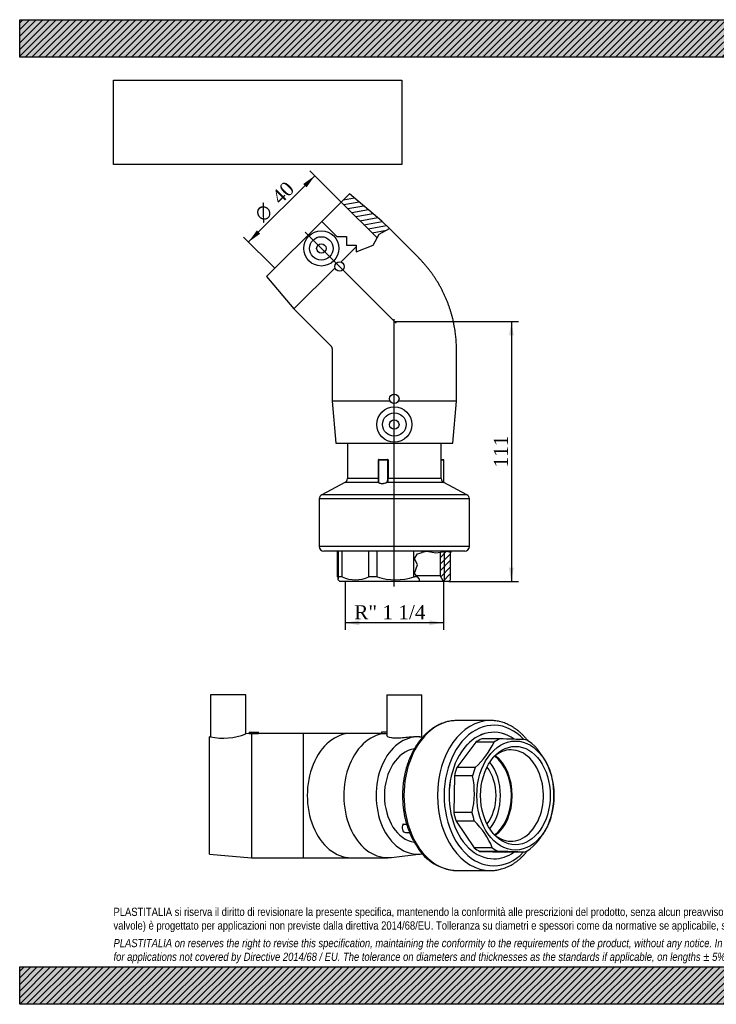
# Model space of a CAD drawing. Header units: millimetres. Extents: x 0 to 594, y 0 to 420.
# Tile 1 of 2: x 0 to 297, y 0 to 420. Entities that reach past the tile are written whole.
import ezdxf
from ezdxf.enums import TextEntityAlignment as Align
from ezdxf.lldxf.tags import DXFTag

# ---------------------------------------------------------------- set-up
doc = ezdxf.new("R2010")
doc.units = ezdxf.units.MM
doc.header["$LTSCALE"] = 2
for name, color, linetype in [('Default', 7, 'Continuous'), ('DV3_Default', 7, 'Continuous'), ('GE4P040C', 7, 'Continuous'), ('IOF040C', 7, 'Continuous'), ('PARTE_PE_040', 7, 'Continuous')]:
    doc.layers.add(name, color=color, linetype=linetype)
doc.styles.add('SEACAD_Solid_Edge_ANSI1_Symbols', font='semeca1.ttf')
doc.styles.add('SEACAD_Times_New_Roman', font='times.ttf')
tags = doc.linetypes.add('CENTER2', pattern=[28.575, 19.05, -3.175, 3.175, -3.175]).pattern_tags.tags
tags[10:11] = [DXFTag(74, 4), DXFTag(75, 0), DXFTag(340, '0'), DXFTag(46, 0.0), DXFTag(50, 0.0), DXFTag(44, 0.0), DXFTag(45, 0.0)]
tags[8:9] = [DXFTag(74, 4), DXFTag(75, 0), DXFTag(340, '0'), DXFTag(46, 0.0), DXFTag(50, 0.0), DXFTag(44, 0.0), DXFTag(45, 0.0)]
tags[6:7] = [DXFTag(74, 4), DXFTag(75, 0), DXFTag(340, '0'), DXFTag(46, 0.0), DXFTag(50, 0.0), DXFTag(44, 0.0), DXFTag(45, 0.0)]
tags[4:5] = [DXFTag(74, 4), DXFTag(75, 0), DXFTag(340, '0'), DXFTag(46, 0.0), DXFTag(50, 0.0), DXFTag(44, 0.0), DXFTag(45, 0.0)]
doc.dimstyles.new('ANSImm', dxfattribs={"dimtxt": 6, "dimasz": 6, "dimexe": 3, "dimexo": 0, "dimgap": 1.5, "dimtad": 1, "dimdsep": 46, "dimtxsty": 'SEACAD_Times_New_Roman', "dimblk1": '_SE_FILLED', "dimblk2": '_SE_FILLED', "dimsah": 1, "dimcen": 3, "dimazin": 0, "dimtfac": 0.85, "dimtdec": 3, "dimtofl": 0, "dimtmove": 0, "dimatfit": 3, "dimfxl": 1, "dimarcsym": 0})
picture_1 = doc.add_image_def('image1.jpg', size_in_pixel=(4302, 1260))

# ---------------------------------------------------------------- blocks, each defined once
blk = doc.blocks.new('SE')
at = {"layer": 'GE4P040C', "color": 7, "linetype": 'Continuous'}
for p, q in [((96.36, 132.05), (81.36, 132.05)), ((81.36, 132.05), (81.36, 114.08)), ((96.36, 115.33), (96.36, 132.05)), ((156.47, 132.05), (171.47, 132.05)), ((156.47, 132.05), (156.47, 114.61)), ((171.47, 113.91), (171.47, 132.05)), ((81.38, 114.09), (80.86, 114.05)), ((80.86, 64.05), (80.86, 114.05)), ((97.87, 115.47), (96.33, 115.34)), ((97.86, 116.05), (101.86, 116.05)), ((97.86, 116.05), (97.86, 115.46)), ((98.86, 115.49), (98.86, 62.55)), ((120.86, 115.55), (101.84, 115.55)), ((101.86, 115.55), (101.86, 116.05)), ((120.86, 115.55), (120.86, 62.55)), ((141.35, 115.55), (120.86, 115.55)), ((154.19, 115.55), (141.35, 115.55)), ((156.47, 116.05), (154.19, 116.05)), ((154.19, 116.05), (154.19, 115.51)), ((171.1, 113.96), (170.54, 114.03)), ((80.86, 64.05), (98.86, 62.55)), ((158.46, 62.64), (171.1, 64.14)), ((98.86, 62.55), (120.86, 62.55)), ((120.86, 62.55), (141.35, 62.55)), ((141.35, 62.55), (156.9, 62.55))]:
    blk.add_line(p, q, dxfattribs=at)
for centre, radius, start, end in [((86.81, 139.37), 25.86, 257.8422, 291.6851), ((99.86, 141.99), 26.52, 267.8389, 274.3252), ((157.04, 133.23), 17.8, 265.5971, 268.1619)]:
    blk.add_arc(centre, radius, start, end, dxfattribs=at)
for centre, major_axis, start_param, end_param in [((141.35, 89.05), (0, 26.5), 0, 3.141593), ((156.9, 89.05), (0, 26.5), 0.065407, 3.225023), ((169.63, 89.05), (0, -25), 3.021748, 6.283185), ((169.63, 89.05), (0, -20), 3.241319, 6.184195), ((169.63, 89.05), (0, -25), 0, 0.119094)]:
    blk.add_ellipse(centre, major_axis=major_axis, ratio=0.707107, start_param=start_param, end_param=end_param, dxfattribs=at)
for points, knots in [([(97.86, 115.46), (97.86, 115.46), (97.88, 115.46), (97.97, 115.47), (98.04, 115.47), (98.21, 115.47), (98.32, 115.47), (98.57, 115.48), (98.71, 115.48), (98.86, 115.49)], [0.5, 0.5, 0.5, 0.5, 0.625, 0.625, 0.75, 0.75, 0.875, 0.875, 1, 1, 1, 1]), ([(154.2, 115.51), (154.2, 115.5), (154.22, 115.5), (154.44, 115.47), (155, 115.47), (155.68, 115.49)], [0.6874739, 0.6874739, 0.6874739, 0.6874739, 0.75, 0.75, 1, 1, 1, 1]), ([(170.54, 114.03), (170.19, 114.07), (169.75, 114.09), (168.54, 114.09), (167.69, 114.04), (165.87, 113.89), (164.88, 113.79), (162.92, 113.61), (161.93, 113.54), (160.11, 113.49), (159.28, 113.51), (157.23, 113.78), (156.47, 114.22), (156.47, 114.61)], [0.07928, 0.07928, 0.07928, 0.07928, 0.125, 0.125, 0.1875, 0.1875, 0.25, 0.25, 0.3125, 0.3125, 0.375, 0.375, 0.4987395, 0.4987395, 0.4987395, 0.4987395])]:
    blk.add_open_spline(points, degree=3, knots=knots, dxfattribs=at)
at = {"layer": 'IOF040C', "color": 7, "linetype": 'Continuous'}
for p, q in [((194.44, 111.82), (186.42, 100.98)), ((202.22, 111.82), (194.44, 111.82)), ((204.77, 113.22), (197, 113.22)), ((194.2, 100.98), (186.42, 100.98)), ((185.32, 97.44), (185.06, 81.75)), ((193.09, 97.44), (185.32, 97.44)), ((192.84, 81.75), (185.06, 81.75)), ((186.05, 78.14), (193.72, 66.79)), ((193.83, 78.14), (186.05, 78.14)), ((201.5, 66.79), (193.72, 66.79)), ((196.22, 65.23), (207.32, 64.88)), ((204, 65.23), (196.22, 65.23)), ((215.1, 64.88), (207.32, 64.88))]:
    blk.add_line(p, q, dxfattribs=at)
for centre, radius, start, end in [((172.5, 125.43), 32.69, 311.5947, 335.4034), ((193.97, -395.72), 509.05, 87.5349, 88.7842), ((195.71, 87.73), 32.7, 21.9597, 46.1331), ((158.53, 90.15), 35.33, 346.2498, 11.9093), ((192.43, 89.06), 35.36, 346.261, 11.8981), ((171.82, 55), 31.94, 21.6673, 46.4255), ((196.62, 90.22), 31.87, 311.2833, 335.7147), ((191.82, -486.54), 551.91, 87.5834, 88.7357)]:
    blk.add_arc(centre, radius, start, end, dxfattribs=at)
for centre, major_axis, start_param, end_param in [((202.16, 89.05), (0, -27), 2.667625, 6.283185), ((202.16, 89.05), (0, 25.25), 0.293254, 0.446709), ((209.93, 89.05), (0, 25.25), 0.293254, 0.446709), ((209.93, 89.05), (0, 25.25), 5.791041, 5.944497), ((209.51, 89.05), (0, 19.48), 0, 0.56036), ((209.51, 89.05), (0, 19.48), 2.581233, 6.283185), ((196.22, 89.05), (0, 19), 3.629925, 5.794853), ((196.22, 89.05), (0, 19.48), 3.645322, 5.779456), ((202.16, 89.05), (0, 25.25), 1.078652, 1.232108), ((209.93, 89.05), (0, 25.25), 1.078652, 1.232108), ((191.55, 89.05), (0, 19), 3.865879, 5.558899), ((209.93, 89.05), (0, 25.25), 5.005643, 5.159098), ((202.16, 89.05), (0, -25.25), 5.005643, 5.159098), ((209.93, 89.05), (0, -25.25), 5.005643, 5.159098), ((209.93, 89.05), (0, -25.25), 1.078652, 1.232108), ((202.16, 89.05), (0, -25.25), 5.791041, 5.944497), ((209.93, 89.05), (0, -25.25), 5.791041, 5.944497), ((202.16, 89.05), (0, -27), 0, 0.46178), ((209.93, 89.05), (0, -25.25), 0.293254, 0.446709)]:
    blk.add_ellipse(centre, major_axis=major_axis, ratio=0.707107, start_param=start_param, end_param=end_param, dxfattribs=at)
for major_axis in [(0, 23.25), (0, -20.98)]:
    blk.add_ellipse((211.35, 89.05), major_axis=major_axis, ratio=0.707107, dxfattribs=at)
at = {"layer": 'PARTE_PE_040', "color": 7, "linetype": 'Continuous'}
for p, q in [((200.74, 121.05), (186.44, 121.05)), ((163.46, 76.82), (164.97, 76.82)), ((165.01, 76.69), (163.46, 76.69)), ((164.48, 73.3), (166.22, 73.3)), ((186.44, 57.05), (200.74, 57.05))]:
    blk.add_line(p, q, dxfattribs=at)
blk.add_arc((187.34, 77.88), 20.84, 210.8125, 267.5296, dxfattribs=at)
for centre, major_axis, ratio, start_param, end_param in [((186.44, 89.05), (0, 32), 0.707107, 0, 3.141593), ((200.74, 89.05), (0, -32), 0.707107, 3.141593, 6.283185), ((202.16, 89.05), (0, -30), 0.707107, 2.491598, 6.283185), ((202.16, 89.05), (0, -27), 0.707107, 2.668646, 6.283185), ((186.44, 89.05), (0, 32), 0.707107, 6.281807, 6.283185), ((200.74, 89.05), (0, -32), 0.707107, 3.140214, 3.141593), ((191.55, 89.05), (0, -16.3), 0.707107, 0.73144, 2.410153), ((164.48, 75.3), (0, 2), 0.707107, 0.805767, 3.141593), ((163.35, 76.6), (-0.0873, -0.0487), 0.43809, 3.609859, 3.807092), ((163.41, 76.75), (0, 0.1), 0.707107, 3.94736, 5.370498), ((202.16, 89.05), (0, -30), 0.707107, 0, 0.633882), ((202.16, 89.05), (0, -27), 0.707107, 0, 0.46178), ((200.74, 89.05), (0, -32), 0.707107, 0, 0.00029)]:
    blk.add_ellipse(centre, major_axis=major_axis, ratio=ratio, start_param=start_param, end_param=end_param, dxfattribs=at)
for points, knots in [([(186.47, 121.04), (186.33, 121.04), (185.88, 121.05), (185.02, 121), (183.98, 120.88), (182.93, 120.7), (181.9, 120.45), (180.87, 120.13), (179.85, 119.76), (178.85, 119.32), (177.86, 118.81), (176.89, 118.25), (175.94, 117.63), (175.01, 116.94), (174.1, 116.2), (173.22, 115.4), (172.36, 114.55), (171.54, 113.65), (170.75, 112.69), (169.98, 111.69), (169.26, 110.63), (168.57, 109.54), (167.91, 108.4), (167.3, 107.22), (166.72, 106), (166.18, 104.76), (165.69, 103.47), (165.24, 102.16), (164.83, 100.83), (164.47, 99.46), (164.15, 98.08), (163.88, 96.68), (163.65, 95.27), (163.47, 93.84), (163.34, 92.4), (163.26, 90.96), (163.22, 89.51), (163.23, 88.06), (163.28, 86.61), (163.38, 85.17), (163.53, 83.73), (163.73, 82.31), (163.97, 80.9), (164.26, 79.51), (164.6, 78.13), (164.98, 76.78), (165.4, 75.45), (165.87, 74.15), (166.38, 72.88), (166.93, 71.64), (167.52, 70.43), (168.15, 69.27), (168.8, 68.17), (169.21, 67.55), (169.44, 67.2)], [0, 0, 0, 0, 0.00698, 0.026015, 0.04505, 0.064095, 0.083161, 0.102257, 0.121391, 0.140569, 0.159795, 0.179072, 0.198399, 0.217776, 0.237199, 0.256664, 0.276167, 0.295702, 0.315265, 0.334851, 0.354455, 0.374072, 0.3937, 0.413334, 0.432972, 0.452612, 0.472253, 0.491892, 0.511529, 0.531164, 0.550796, 0.570425, 0.590053, 0.609678, 0.629302, 0.648924, 0.668547, 0.688169, 0.707792, 0.727417, 0.747044, 0.766673, 0.786305, 0.805942, 0.825582, 0.845227, 0.864876, 0.88453, 0.904188, 0.92385, 0.943515, 0.963182, 0.982847, 1, 1, 1, 1]), ([(216.58, 112.49), (216.38, 112.75), (215.91, 113.33), (215.15, 114.19), (214.31, 115.07), (213.43, 115.89), (212.53, 116.66), (211.6, 117.37), (210.65, 118.02), (209.68, 118.61), (208.69, 119.14), (207.68, 119.61), (206.67, 120.01), (205.64, 120.35), (204.6, 120.62), (203.55, 120.83), (202.5, 120.97), (201.56, 121.04), (201.02, 121.04), (200.78, 121.04)], [0.7640636, 0.7640636, 0.7640636, 0.7640636, 0.7755024, 0.7900682, 0.8046195, 0.8191525, 0.8336631, 0.8481472, 0.8626007, 0.8770201, 0.8914025, 0.9057459, 0.9200497, 0.9343144, 0.9485422, 0.9627369, 0.9769035, 0.9910486, 1, 1, 1, 1]), ([(163.46, 76.82), (163.42, 76.82), (163.4, 76.8), (163.38, 76.74), (163.38, 76.7), (163.41, 76.66)], [0, 0, 0, 0, 0.5, 0.5, 1, 1, 1, 1]), ([(163.46, 76.69), (163.45, 76.69), (163.45, 76.68), (163.44, 76.68), (163.44, 76.68), (163.43, 76.68), (163.43, 76.67), (163.42, 76.67), (163.42, 76.67), (163.42, 76.67)], [0, 0, 0, 0, 0.1304902, 0.1304902, 0.1304902, 0.342558, 0.342558, 0.342558, 0.3934643, 0.3934643, 0.3934643, 0.3934643]), ([(200.75, 57.06), (200.95, 57.05), (201.46, 57.05), (202.37, 57.12), (203.41, 57.25), (204.46, 57.45), (205.49, 57.71), (206.52, 58.03), (207.53, 58.42), (208.53, 58.88), (209.52, 59.39), (210.48, 59.97), (211.43, 60.6), (212.36, 61.3), (213.26, 62.05), (214.14, 62.86), (214.98, 63.72), (215.8, 64.64), (216.34, 65.3), (216.6, 65.64), (216.61, 65.65)], [0, 0, 0, 0, 0.0075179, 0.0216424, 0.035768, 0.0499028, 0.0640546, 0.07823, 0.0924347, 0.1066728, 0.1209472, 0.1352591, 0.1496084, 0.1639939, 0.1784132, 0.1928633, 0.2073406, 0.2218414, 0.2363619, 0.2368897, 0.2368897, 0.2368897, 0.2368897])]:
    blk.add_open_spline(points, degree=3, knots=knots, dxfattribs=at)
blk = doc.blocks.new('SE2')
at = {"layer": 'GE4P040C', "linetype": 'Continuous'}
h = blk.add_hatch(dxfattribs=at)
h.set_pattern_fill('LINE', scale=0.62992, angle=10, style=0)
h.paths.add_polyline_path([(140.63, 345.77), (137.09, 342.23), (152.42, 326.9), (153.28, 328.49), (157.65, 330.87), (154.42, 334.1)])
at = {"layer": 'IOF040C', "linetype": 'Continuous'}
h = blk.add_hatch(dxfattribs=at)
h.set_pattern_fill('LINE', scale=0.62992, angle=45, style=0)
h.paths.add_polyline_path([(183.73, 181.08), (183.73, 192.87), (182.49, 193.14), (182.19, 193.21), (179.2, 192.68), (179.2, 182.92), (180.7, 180.32), (182.97, 180.32)])
at = {"layer": 'DV3_Default', "color": 7, "linetype": 'CENTER2'}
for p, q in [((121.7, 329.35), (160.45, 290.59)), ((159.72, 178.21), (159.72, 292.26))]:
    blk.add_line(p, q, dxfattribs=at)
at = {"layer": 'GE4P040C', "color": 7, "linetype": 'Continuous'}
for p, q in [((140.63, 345.77), (137.09, 342.23)), ((154.42, 334.1), (140.63, 345.77)), ((128.83, 333.97), (137.09, 342.23)), ((152.42, 326.9), (137.09, 342.23)), ((128.83, 333.97), (105.27, 310.41)), ((128.83, 333.97), (135.28, 327.52)), ((157.65, 330.87), (154.42, 334.1)), ((150.74, 323.79), (153.28, 328.49)), ((153.28, 328.49), (157.65, 330.87)), ((169.97, 318.54), (157.65, 330.87)), ((135.28, 327.52), (139.32, 327.52)), ((139.32, 327.52), (139.32, 323.79)), ((139.32, 323.79), (143.43, 323.79)), ((143.43, 321.02), (150.74, 323.79)), ((143.43, 323.79), (143.43, 323.11)), ((136.9, 316.59), (143.43, 323.11)), ((143.43, 323.11), (143.43, 321.02)), ((134.45, 314.14), (116.94, 296.62)), ((105.27, 310.41), (116.94, 296.62)), ((116.94, 296.62), (132.5, 281.07)), ((133.22, 279.32), (133.22, 257.32)), ((186.22, 257.32), (186.22, 279.32)), ((157.99, 257.32), (133.22, 257.32)), ((133.22, 257.32), (134.72, 239.32)), ((186.22, 257.32), (161.45, 257.32)), ((184.72, 239.32), (186.22, 257.32)), ((134.72, 239.32), (184.72, 239.32))]:
    blk.add_line(p, q, dxfattribs=at)
for centre, radius in [((128.61, 322.43), 7.5), ((128.61, 322.43), 5), ((128.61, 322.43), 2), ((136.39, 314.66), 2), ((159.72, 258.32), 2), ((159.72, 247.32), 7.5), ((159.72, 247.32), 5), ((159.72, 247.32), 2)]:
    blk.add_circle(centre, radius, dxfattribs=at)
for points, knots in [([(178.22, 308.02), (177.99, 308.39), (177.57, 309.07), (176.85, 310.18), (176.08, 311.29), (175.29, 312.39), (174.51, 313.41), (173.76, 314.35), (173.04, 315.22), (172.3, 316.07), (171.55, 316.91), (170.76, 317.75), (170.27, 318.25), (169.97, 318.54)], [0, 0, 0, 0, 0.089879, 0.190912, 0.291944, 0.392977, 0.494009, 0.578202, 0.662395, 0.746588, 0.830781, 0.914713, 1, 1, 1, 1]), ([(184.6, 292.6), (184.59, 292.67), (184.47, 293.15), (184.21, 294.13), (183.83, 295.42), (183.42, 296.72), (182.98, 298.01), (182.51, 299.29), (182, 300.55), (181.46, 301.8), (180.9, 303.04), (180.3, 304.26), (179.67, 305.47), (179.02, 306.65), (178.52, 307.53), (178.26, 307.95), (178.22, 308.02)], [0, 0, 0, 0, 0.012724, 0.093936, 0.175149, 0.256361, 0.337574, 0.418787, 0.5, 0.581213, 0.662426, 0.743639, 0.824851, 0.906064, 0.987276, 1, 1, 1, 1]), ([(186.22, 279.32), (186.22, 279.74), (186.21, 280.44), (186.18, 281.59), (186.12, 282.71), (186.04, 283.84), (185.94, 284.97), (185.8, 286.16), (185.63, 287.43), (185.41, 288.77), (185.17, 290.09), (184.89, 291.4), (184.71, 292.17), (184.6, 292.6)], [0, 0, 0, 0, 0.085287, 0.169219, 0.253412, 0.337605, 0.421798, 0.505991, 0.607023, 0.708056, 0.809088, 0.910121, 1, 1, 1, 1]), ([(132.5, 281.07), (132.51, 281.05), (132.54, 281.02), (132.58, 280.97), (132.63, 280.92), (132.68, 280.87), (132.72, 280.81), (132.76, 280.76), (132.83, 280.65), (132.93, 280.49), (133.03, 280.27), (133.12, 280.04), (133.16, 279.86), (133.18, 279.74), (133.19, 279.68), (133.2, 279.62), (133.21, 279.55), (133.21, 279.49), (133.22, 279.43), (133.22, 279.37), (133.22, 279.34), (133.22, 279.32)], [0, 0, 0, 0, 0.029267, 0.066516, 0.102647, 0.138777, 0.174909, 0.21104, 0.247171, 0.373585, 0.499999, 0.626413, 0.752827, 0.784442, 0.816057, 0.847672, 0.879287, 0.910902, 0.942516, 0.975708, 1, 1, 1, 1])]:
    blk.add_open_spline(points, degree=3, knots=knots, dxfattribs=at)
at = {"layer": 'IOF040C', "color": 7, "linetype": 'Continuous'}
for p, q in [((135.55, 182.32), (135.55, 193.32)), ((135.9, 182.32), (135.9, 193.32)), ((137.47, 182.32), (137.47, 193.32)), ((148.81, 182.32), (148.81, 193.32)), ((152.42, 182.32), (152.42, 193.32)), ((168.11, 182.32), (168.11, 193.32)), ((171.65, 192.66), (171.65, 193.32)), ((182.19, 193.21), (177.49, 192.38)), ((182.49, 193.14), (182.19, 193.21)), ((182.49, 193.14), (182.49, 193.32)), ((183.89, 192.83), (183.89, 193.32)), ((168.26, 190.13), (169.62, 192.18)), ((169.62, 187.5), (168.26, 190.13)), ((169.62, 192.18), (171.65, 192.66)), ((173.55, 193.1), (171.65, 192.66)), ((177.49, 192.38), (173.55, 193.1)), ((179.2, 192.68), (179.2, 182.92)), ((181.07, 180.32), (181.07, 193.01)), ((182.49, 193.14), (183.89, 192.83)), ((183.73, 181.08), (183.73, 192.87)), ((168.26, 183.86), (169.62, 187.5)), ((135.71, 181.08), (136.47, 180.32)), ((137.47, 182.32), (135.9, 182.32)), ((152.42, 182.32), (148.81, 182.32)), ((169.52, 182.32), (168.11, 182.32)), ((169.52, 182.32), (168.26, 183.86)), ((169.03, 182.92), (179.2, 182.92)), ((169.52, 182.32), (170.33, 181.33)), ((170.33, 181.33), (170.33, 180.32)), ((180.7, 180.32), (179.2, 182.92)), ((182.97, 180.32), (183.73, 181.08)), ((170.33, 180.32), (136.47, 180.32)), ((180.7, 180.32), (170.33, 180.32)), ((182.97, 180.32), (180.7, 180.32))]:
    blk.add_line(p, q, dxfattribs=at)
for centre, radius, start, end in [((143.14, 194.64), 13.56, 245.2719, 294.7281), ((160.27, 206.44), 25.37, 251.9868, 288.0132)]:
    blk.add_arc(centre, radius, start, end, dxfattribs=at)
blk.add_open_spline([(135.55, 182.32), (135.58, 181.93), (135.61, 181.61), (135.67, 181.18), (135.7, 181.07), (135.76, 181.07), (135.79, 181.18), (135.85, 181.61), (135.88, 181.93), (135.9, 182.32)], degree=3, knots=[0, 0, 0, 0, 0.25, 0.25, 0.5, 0.5, 0.75, 0.75, 1, 1, 1, 1], dxfattribs=at)
at = {"layer": 'PARTE_PE_040', "color": 7, "linetype": 'Continuous'}
for p, q in [((139.72, 239.32), (139.72, 224.32)), ((179.72, 224.32), (179.72, 239.32)), ((153.01, 232.22), (152.98, 232.22)), ((152.98, 224.32), (152.98, 232.22)), ((156.93, 232.22), (153.01, 232.22)), ((153.01, 232.22), (153.01, 223.16)), ((153.11, 232.32), (156.82, 232.32)), ((153.17, 232.42), (156.84, 232.42)), ((156.93, 224.32), (156.93, 232.22)), ((157.04, 232.22), (156.93, 232.22)), ((157.04, 232.22), (157.04, 224.32)), ((180.72, 232.32), (179.72, 232.32)), ((179.72, 232.22), (180.82, 232.22)), ((180.82, 222.53), (180.82, 232.22)), ((152.98, 224.32), (139.72, 224.32)), ((153.01, 224.32), (152.98, 224.32)), ((157.04, 224.32), (156.93, 224.32)), ((179.72, 224.32), (157.04, 224.32)), ((138.66, 222.55), (128.78, 217.32)), ((153.04, 222.55), (138.66, 222.55)), ((180.78, 222.55), (156.46, 222.55)), ((190.66, 217.32), (180.78, 222.55)), ((191.72, 215.55), (127.72, 215.55)), ((127.72, 215.55), (127.72, 195.32)), ((190.66, 217.32), (128.78, 217.32)), ((191.72, 195.32), (191.72, 215.55)), ((191.72, 195.32), (127.72, 195.32)), ((189.72, 193.32), (129.72, 193.32))]:
    blk.add_line(p, q, dxfattribs=at)
for centre, radius, start, end in [((153.18, 232.23), 0.195, 91.4869, 181.5001), ((153.11, 232.22), 0.1, 90, 180), ((156.83, 232.22), 0.102, 1.2015, 91.188), ((156.84, 232.22), 0.2, 359.9074, 89.8942), ((180.72, 232.22), 0.1, 0, 90), ((137.72, 224.32), 2, 297.9239, 0), ((181.72, 224.32), 2, 180, 242.0761), ((129.72, 215.55), 2, 117.9239, 180), ((189.72, 215.55), 2, 0, 62.0761), ((129.72, 195.32), 2, 180, 270), ((189.72, 195.32), 2, 270, 0)]:
    blk.add_arc(centre, radius, start, end, dxfattribs=at)
for centre, major_axis, ratio, start_param, end_param in [((153.14, 232.42), (0, -0.1), 0.327437, 0, 1.570796), ((156.82, 232.42), (0, -0.1), 0.144071, 0, 1.570796), ((153.02, 222.64), (-0.0789, -0.0614), 0.871364, 1.131765, 2.413043), ((156.45, 222.64), (0.0501, -0.0865), 0.635054, 4.359733, 5.641011)]:
    blk.add_ellipse(centre, major_axis=major_axis, ratio=ratio, start_param=start_param, end_param=end_param, dxfattribs=at)
for points, knots in [([(153.04, 222.55), (152.93, 222.7), (152.93, 222.95), (152.95, 223.57), (152.98, 223.94), (152.98, 224.32)], [0, 0, 0, 0, 0.5, 0.5, 1, 1, 1, 1]), ([(153.12, 222.64), (153.22, 222.5), (153.4, 222.38), (153.89, 222.22), (154.19, 222.17), (154.87, 222.17), (155.22, 222.22), (155.87, 222.38), (156.15, 222.5), (156.39, 222.64)], [0, 0, 0, 0, 0.25, 0.25, 0.5, 0.5, 0.75, 0.75, 1, 1, 1, 1]), ([(156.39, 222.64), (156.62, 222.78), (156.76, 223.02), (156.91, 223.62), (156.93, 223.97), (156.93, 224.32)], [0, 0, 0, 0, 0.5, 0.5, 1, 1, 1, 1]), ([(157.04, 224.32), (157.04, 223.94), (157.02, 223.58), (156.85, 222.94), (156.71, 222.7), (156.46, 222.55)], [0, 0, 0, 0, 0.5, 0.5, 1, 1, 1, 1]), ([(156.46, 222.55), (156.22, 222.41), (155.91, 222.29), (155.24, 222.13), (154.87, 222.08), (154.17, 222.08), (153.84, 222.13), (153.33, 222.29), (153.15, 222.41), (153.04, 222.55)], [0, 0, 0, 0, 0.25, 0.25, 0.5, 0.5, 0.75, 0.75, 1, 1, 1, 1])]:
    blk.add_open_spline(points, degree=3, knots=knots, dxfattribs=at)
for points in [[(153.01, 223.16), (153.01, 223.1), (153.01, 223.05), (153.01, 223)], [(153.01, 223), (153.02, 222.85), (153.05, 222.73), (153.12, 222.64)]]:
    blk.add_open_spline(points, degree=3, dxfattribs=at)
blk = doc.blocks.new('GDimGGroup')
at = {"layer": 'Default', "linetype": 'Continuous'}
for points in [[(120.91, 349.93), (122.33, 348.51), (125.86, 353.46)], [(101.11, 330.13), (97.58, 325.18), (102.53, 328.71)]]:
    blk.add_hatch(color=7, dxfattribs=at).paths.add_polyline_path(points)
at = {"layer": 'Default', "color": 7, "linetype": 'Continuous'}
for p, q in [((125.86, 353.46), (97.58, 325.18)), ((137.09, 342.23), (123.74, 355.58)), ((108.81, 313.95), (95.46, 327.3))]:
    blk.add_line(p, q, dxfattribs=at)
for s, style, p in [('40', 'SEACAD_Times_New_Roman', (106.89, 345.1)), ('O', 'SEACAD_Solid_Edge_ANSI1_Symbols', (99.51, 337.72))]:
    blk.add_text(s, height=6, rotation=45, dxfattribs=dict(at, style=style)).set_placement(p, align=Align.TOP_LEFT)
blk = doc.blocks.new('GDimGGroup1')
at = {"layer": 'Default', "linetype": 'Continuous'}
for points in [[(144.74, 161.75), (144.74, 163.75), (138.74, 162.75)], [(174.7, 161.75), (180.7, 162.75), (174.7, 163.75)]]:
    blk.add_hatch(color=7, dxfattribs=at).paths.add_polyline_path(points)
at = {"layer": 'Default', "color": 7, "linetype": 'Continuous'}
for p, q in [((138.74, 180.32), (138.74, 159.75)), ((180.7, 180.32), (180.7, 159.75)), ((180.7, 162.75), (138.74, 162.75))]:
    blk.add_line(p, q, dxfattribs=at)
at = {"layer": 'Default', "color": 7, "linetype": 'Continuous', "style": 'SEACAD_Times_New_Roman'}
blk.add_text('R" 1 1/4', height=6, dxfattribs=at).set_placement((142.62, 170.25), align=Align.TOP_LEFT)
blk = doc.blocks.new('DMBLK2')
at = {"layer": 'Default', "linetype": 'Continuous'}
for points in [[(210.64, 285.32), (209.64, 291.32), (208.64, 285.32)], [(210.64, 186.32), (208.64, 186.32), (209.64, 180.32)]]:
    blk.add_hatch(color=7, dxfattribs=at).paths.add_polyline_path(points)
at = {"layer": 'Default', "color": 7, "linetype": 'Continuous'}
for p, q in [((159.72, 291.32), (212.64, 291.32)), ((209.64, 291.32), (209.64, 180.32)), ((182.97, 180.32), (212.64, 180.32))]:
    blk.add_line(p, q, dxfattribs=at)
at = {"layer": 'Default', "color": 7, "linetype": 'Continuous', "style": 'SEACAD_Times_New_Roman'}
blk.add_text('111', height=6, rotation=90, dxfattribs=at).set_placement((202.14, 229), align=Align.TOP_LEFT)
blk = doc.blocks.new('_SE_FILLED')
at = {"color": 0}
blk.add_line((0, 0), (-1, 0), dxfattribs=at)
blk.add_solid([(0, 0), (-1, -0.1665), (-1, 0.1665), (0, 0)], dxfattribs=at)

msp = doc.modelspace()

# ---------------------------------------------------------------- hatches: boundary and pattern name
at = {"layer": 'Default', "linetype": 'Continuous'}
h = msp.add_hatch(dxfattribs=at)
h.set_pattern_fill('LINE', scale=0.62992, angle=45, style=0)
h.paths.add_polyline_path([(594, 404), (594, 420), (0, 420), (0, 404)])
for points in [[(594, 404), (594, 420), (0, 420), (0, 404)], [(594, 0), (594, 16), (0, 16), (0, 0)]]:
    msp.add_hatch(color=7, dxfattribs=at).paths.add_polyline_path(points)
h = msp.add_hatch(dxfattribs=at)
h.set_pattern_fill('LINE', scale=0.62992, angle=45, style=0)
h.paths.add_polyline_path([(594, 0), (594, 16), (0, 16), (0, 0)])

# ---------------------------------------------------------------- linework, layer by layer
at = {"layer": 'Default', "color": 7, "linetype": 'Continuous'}
for p, q in [((0, 420), (594, 420)), ((0, 404), (0, 420)), ((594, 404), (0, 404)), ((0, 16), (594, 16)), ((0, 0), (0, 16)), ((594, 0), (0, 0))]:
    msp.add_line(p, q, dxfattribs=at)

# ---------------------------------------------------------------- block references
at = {"layer": 'Default'}
for name in ['GDimGGroup', 'SE2', 'GDimGGroup1', 'SE']:
    msp.add_blockref(name, (0, 0), dxfattribs=at)

# ---------------------------------------------------------------- texts
at = {"layer": 'Default', "insert": (40, 41.205), "char_height": 3.5, "width": 514, "attachment_point": 1}
msp.add_mtext("{\\fArial Narrow|b0||i0||c0|p34;\\C7;\\H3.5;\\W1.;PLASTITALIA si riserva il diritto di revisionare la presente specifica, mantenendo la conformità alle prescrizioni del prodotto, senza alcun preavviso. In caso di assegnazione d'ordine si riserva di compiere una più dettagliata analisi tecnico/qualitativa. Il presente prodotto (ad esclusione delle \\P}{\\fArial Narrow|b0||i0||c0|p34;\\C7;\\H3.5;\\W1.;valvole) è progettato per applicazioni non previste dalla direttiva 2014/68/EU. Tolleranza su diametri e spessori come da normative se applicabile, su lunghezze ±5%, su angoli ±2°, se non diversamente specificato.\\P}{\\fArial Narrow|b0||i0||c0|p34;\\C7;\\H1.;\\W1.;   \\P}{\\fArial Narrow|b0||i1||c0|p34;\\C7;\\H3.5;\\W1.;PLASTITALIA on reserves the right to revise this specification, maintaining the conformity to the requirements of the product, without any notice. In case of assignation of order on will reserve to make a more detailed analysis technical/qualitative. This product (excluding valves) is designed \\P}{\\fArial Narrow|b0||i1||c0|p34;\\C7;\\H3.5;\\W1.;for applications not covered by Directive 2014/68 / EU. The tolerance on diameters and thicknesses as the standards if applicable, on lengths ± 5%, on angles ± 2 °, unless otherwise indicated.\\P}", dxfattribs=at)

# ---------------------------------------------------------------- dimensions: what is measured, and where the dimension line sits
at = {"layer": 'Default', "color": 7, "linetype": 'Continuous'}
dim = msp.add_linear_dim(base=(209.642, 180.321), p1=(159.72, 291.321), p2=(182.97, 180.321), angle=90, text='\\A1;<>', dimstyle='ANSImm', dxfattribs=at)
dim.commit()
dim.dimension.update_dxf_attribs({"geometry": 'DMBLK2', "text_midpoint": (209.642, 235.821), "dimtype": 160})

# ---------------------------------------------------------------- pictures from other files: only their frames are drawn
image = msp.add_image(picture_1, insert=(40, 358.206), size_in_units=(122.914, 36))
image.dxf.flags = 7

doc.saveas('drawing.dxf')
